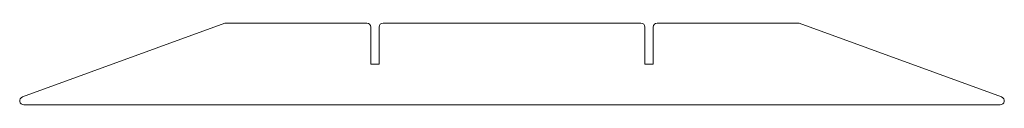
# Model space of a CAD drawing. Header units: millimetres. Extents: x -120 to 120, y 0 to 20.
import ezdxf

# ---------------------------------------------------------------- set-up
doc = ezdxf.new("R2010")
doc.units = ezdxf.units.MM

msp = doc.modelspace()

# ---------------------------------------------------------------- linework, layer by layer
at = {"color": 7, "linetype": 'Continuous', "lineweight": 15}
for p, q in [((-70.22, 19.94), (-119.67, 1.94)), ((-35.5, 20), (-69.87, 20)), ((31.5, 20), (-31.5, 20)), ((69.87, 20), (35.5, 20)), ((119.67, 1.94), (70.22, 19.94)), ((-34.5, 10), (-34.5, 19)), ((-32.5, 19), (-32.5, 10)), ((32.5, 10), (32.5, 19)), ((34.5, 19), (34.5, 10)), ((-32.5, 10), (-34.5, 10)), ((34.5, 10), (32.5, 10)), ((-119.33, 0), (119.33, 0))]:
    msp.add_line(p, q, dxfattribs=at)
for centre, start, end in [((-69.87, 19), 90, 110), ((-35.5, 19), 0, 90), ((-31.5, 19), 90, 180), ((31.5, 19), 0, 90), ((35.5, 19), 90, 180), ((69.87, 19), 70, 90), ((-119.33, 1), 110, 270), ((119.33, 1), 270, 70)]:
    msp.add_arc(centre, 1, start, end, dxfattribs=at)

doc.saveas('drawing.dxf')
